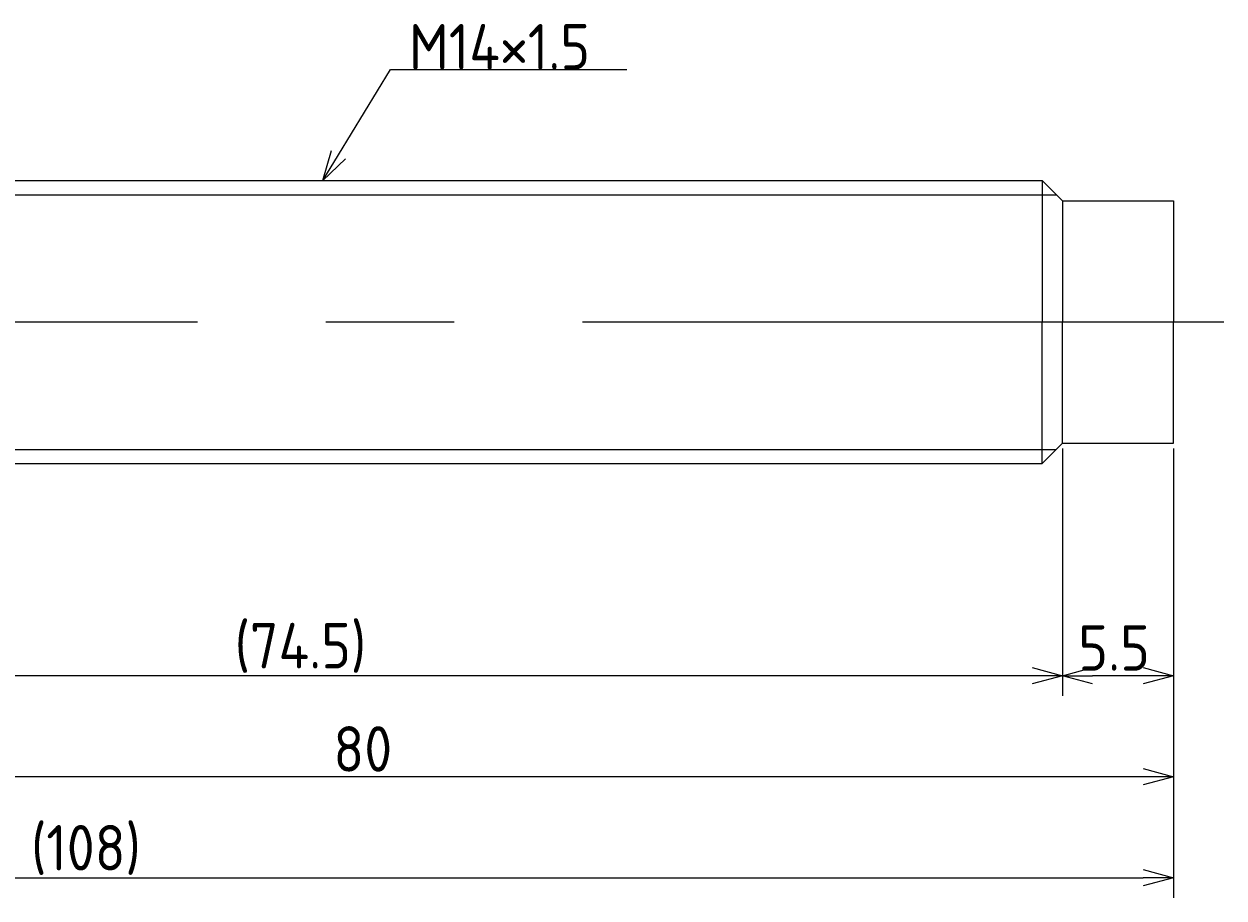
# Model space of a CAD drawing. Extents: x 120 to 300, y 121 to 186.
# Tile 4 of 4: x 241 to 300, y 136 to 180. Entities that reach past the tile are written whole.
import ezdxf

# ---------------------------------------------------------------- set-up
doc = ezdxf.new("R2010")
doc.units = 0
doc.linetypes.add('CENTER', pattern=[50.8, 31.75, -6.35, 6.35, -6.35])
doc.layers.get('0').update_dxf_attribs({"linetype": 'CONTINUOUS'})
doc.layers.get('DEFPOINTS').update_dxf_attribs({"linetype": 'CONTINUOUS'})
doc.layers.add('図形', color=7, linetype='CONTINUOUS')
doc.layers.add('寸法_文字', color=3, linetype='CONTINUOUS')
doc.layers.get('0').off()
doc.styles.add('DIMENSION', font='isocp.shx', dxfattribs={"bigfont": 'bigfont.shx'})
doc.dimstyles.get("Standard").update_dxf_attribs({"dimtxt": 0.18, "dimasz": 0.18, "dimexe": 0.18, "dimexo": 0.0625, "dimgap": 0.09, "dimtad": 0, "dimtih": 1, "dimtoh": 1, "dimzin": 0, "dimcen": 0.09, "dimazin": 3, "dimtfac": 1, "dimtofl": 0, "dimtmove": 0, "dimatfit": 3})

# ---------------------------------------------------------------- blocks, each defined once
blk = doc.blocks.new('_OPEN30')
at = {"color": 0, "linetype": 'BYBLOCK'}
for p, q in [((-1, 0.268), (0, 0)), ((0, 0), (-1, -0.268)), ((0, 0), (-1, 0))]:
    blk.add_line(p, q, dxfattribs=at)
blk = doc.blocks.new('*U28')
at = {"layer": '寸法_文字', "color": 3, "style": 'DIMENSION'}
blk.add_text('5.5', height=2.25, dxfattribs=at).set_placement((292.791, 147.75))
blk = doc.blocks.new('*D27')
at = {"layer": 'DEFPOINTS', "color": 0}
for p in [(292, 159), (297.5, 159), (292, 147.5)]:
    blk.add_point(p, dxfattribs=at)
at = {"layer": '寸法_文字', "color": 3}
for p, q in [((292, 158.75), (292, 146.5)), ((297.5, 158.75), (297.5, 146.5)), ((296, 147.5), (293.5, 147.5))]:
    blk.add_line(p, q, dxfattribs=at)
at = {"layer": '寸法_文字'}
blk.add_blockref('*U28', (0, 0), dxfattribs=at)
at = {"layer": '寸法_文字', "color": 3, "xscale": 1.5, "yscale": 1.5, "zscale": 1.5, "rotation": 180}
blk.add_blockref('_OPEN30', (292, 147.5), dxfattribs=at)
at = {"layer": '寸法_文字', "color": 3, "xscale": 1.5, "yscale": 1.5, "zscale": 1.5}
blk.add_blockref('_OPEN30', (297.5, 147.5), dxfattribs=at)
blk = doc.blocks.new('*U30')
at = {"layer": '寸法_文字', "color": 3, "style": 'DIMENSION'}
blk.add_text('(74.5)', height=2.25, dxfattribs=at).set_placement((251.0375, 147.8625))
blk = doc.blocks.new('*D29')
at = {"layer": 'DEFPOINTS', "color": 0}
for p in [(217.5, 160), (292, 159), (217.5, 147.5)]:
    blk.add_point(p, dxfattribs=at)
at = {"layer": '寸法_文字', "color": 3}
for p, q in [((217.5, 159.75), (217.5, 146.5)), ((292, 158.75), (292, 146.5)), ((290.5, 147.5), (219, 147.5))]:
    blk.add_line(p, q, dxfattribs=at)
at = {"layer": '寸法_文字'}
blk.add_blockref('*U30', (0, 0), dxfattribs=at)
at = {"layer": '寸法_文字', "color": 3, "xscale": 1.5, "yscale": 1.5, "zscale": 1.5, "rotation": 180}
blk.add_blockref('_OPEN30', (217.5, 147.5), dxfattribs=at)
at = {"layer": '寸法_文字', "color": 3, "xscale": 1.5, "yscale": 1.5, "zscale": 1.5}
blk.add_blockref('_OPEN30', (292, 147.5), dxfattribs=at)
blk = doc.blocks.new('*U32')
at = {"layer": '寸法_文字', "color": 3, "style": 'DIMENSION'}
blk.add_text('80', height=2.25, dxfattribs=at).set_placement((255.924, 142.75))
blk = doc.blocks.new('*D31')
at = {"layer": 'DEFPOINTS', "color": 0}
for p in [(217.5, 160), (297.5, 159), (217.5, 142.5)]:
    blk.add_point(p, dxfattribs=at)
at = {"layer": '寸法_文字', "color": 3}
for p, q in [((217.5, 159.75), (217.5, 141.5)), ((297.5, 158.75), (297.5, 141.5)), ((296, 142.5), (219, 142.5))]:
    blk.add_line(p, q, dxfattribs=at)
at = {"layer": '寸法_文字'}
blk.add_blockref('*U32', (0, 0), dxfattribs=at)
at = {"layer": '寸法_文字', "color": 3, "xscale": 1.5, "yscale": 1.5, "zscale": 1.5, "rotation": 180}
blk.add_blockref('_OPEN30', (217.5, 142.5), dxfattribs=at)
at = {"layer": '寸法_文字', "color": 3, "xscale": 1.5, "yscale": 1.5, "zscale": 1.5}
blk.add_blockref('_OPEN30', (297.5, 142.5), dxfattribs=at)
blk = doc.blocks.new('*U38')
at = {"layer": '寸法_文字', "color": 3, "style": 'DIMENSION'}
blk.add_text('(108)', height=2.25, dxfattribs=at).set_placement((240.9625, 137.8625))
blk = doc.blocks.new('*D37')
at = {"layer": 'DEFPOINTS', "color": 0}
for p in [(189.5, 162), (297.5, 159), (297.5, 137.5)]:
    blk.add_point(p, dxfattribs=at)
at = {"layer": '寸法_文字', "color": 3}
for p, q in [((189.5, 161.75), (189.5, 136.5)), ((297.5, 158.75), (297.5, 136.5)), ((191, 137.5), (296, 137.5))]:
    blk.add_line(p, q, dxfattribs=at)
at = {"layer": '寸法_文字'}
blk.add_blockref('*U38', (0, 0), dxfattribs=at)
at = {"layer": '寸法_文字', "color": 3, "xscale": 1.5, "yscale": 1.5, "zscale": 1.5, "rotation": 180}
blk.add_blockref('_OPEN30', (189.5, 137.5), dxfattribs=at)
at = {"layer": '寸法_文字', "color": 3, "xscale": 1.5, "yscale": 1.5, "zscale": 1.5}
blk.add_blockref('_OPEN30', (297.5, 137.5), dxfattribs=at)
blk = doc.blocks.new('*U47')
at = {"layer": '寸法_文字'}
blk.add_lwpolyline([(256.18, 173.281), (258.75, 177.5), (260, 177.5), (270.443, 177.5)], dxfattribs=at)
at = {"layer": '寸法_文字', "xscale": 1.5, "yscale": 1.5, "zscale": 1.5, "rotation": 238.6547858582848}
blk.add_blockref('_OPEN30', (255.4, 172), dxfattribs=at)
blk = doc.blocks.new('*U48')
at = {"layer": '寸法_文字', "style": 'DIMENSION'}
blk.add_text('M14×1.5', height=2.25, dxfattribs=at).set_placement((259.6625, 177.5))

msp = doc.modelspace()

# ---------------------------------------------------------------- linework, layer by layer
at = {"layer": '図形'}
for p, q in [((219.8, 172), (291, 172)), ((291, 172), (291, 165)), ((291, 172), (292, 171)), ((292, 171), (292, 165)), ((292, 171), (297.5, 171)), ((297.5, 171), (297.5, 165)), ((291, 158), (291, 165)), ((292, 159), (292, 165)), ((297.5, 159), (297.5, 165)), ((291, 158), (292, 159)), ((292, 159), (297.5, 159)), ((219.8, 158), (291, 158))]:
    msp.add_line(p, q, dxfattribs=at)
at = {"layer": '図形', "color": 3}
for p, q in [((219.3, 171.3), (291.7, 171.3)), ((219.3, 158.7), (291.7, 158.7))]:
    msp.add_line(p, q, dxfattribs=at)
at = {"layer": '図形', "color": 3, "linetype": 'CENTER'}
msp.add_line((300, 165), (187.5, 165), dxfattribs=at)

# ---------------------------------------------------------------- block references
at = {"layer": '寸法_文字'}
for name in ['*U48', '*U47']:
    msp.add_blockref(name, (0, 0), dxfattribs=at)

# ---------------------------------------------------------------- dimensions: what is measured, and where the dimension line sits
for base, p1, p2, picture, middle in [((297.5, 137.5), (189.5, 162), (297.5, 159), '*D37', (244, 137.5)), ((217.5, 147.5), (292, 159), (217.5, 160), '*D29', (254.75, 147.5))]:
    dim = msp.add_linear_dim(base=base, p1=p1, p2=p2, text='(<>)', dimstyle='Standard', override={"dimscale": 0.5}, dxfattribs=at)
    dim.commit()
    dim.dimension.update_dxf_attribs({"geometry": picture, "text_midpoint": middle, "dimtype": 128})
for base, p2, picture, middle in [((217.5, 142.5), (217.5, 160), '*D31', (257.5, 142.5)), ((292, 147.5), (292, 159), '*D27', (294.75, 147.5))]:
    dim = msp.add_linear_dim(base=base, p1=(297.5, 159), p2=p2, dimstyle='Standard', override={"dimscale": 0.5}, dxfattribs=at)
    dim.commit()
    dim.dimension.update_dxf_attribs({"geometry": picture, "text_midpoint": middle, "dimtype": 128})

doc.saveas('drawing.dxf')
